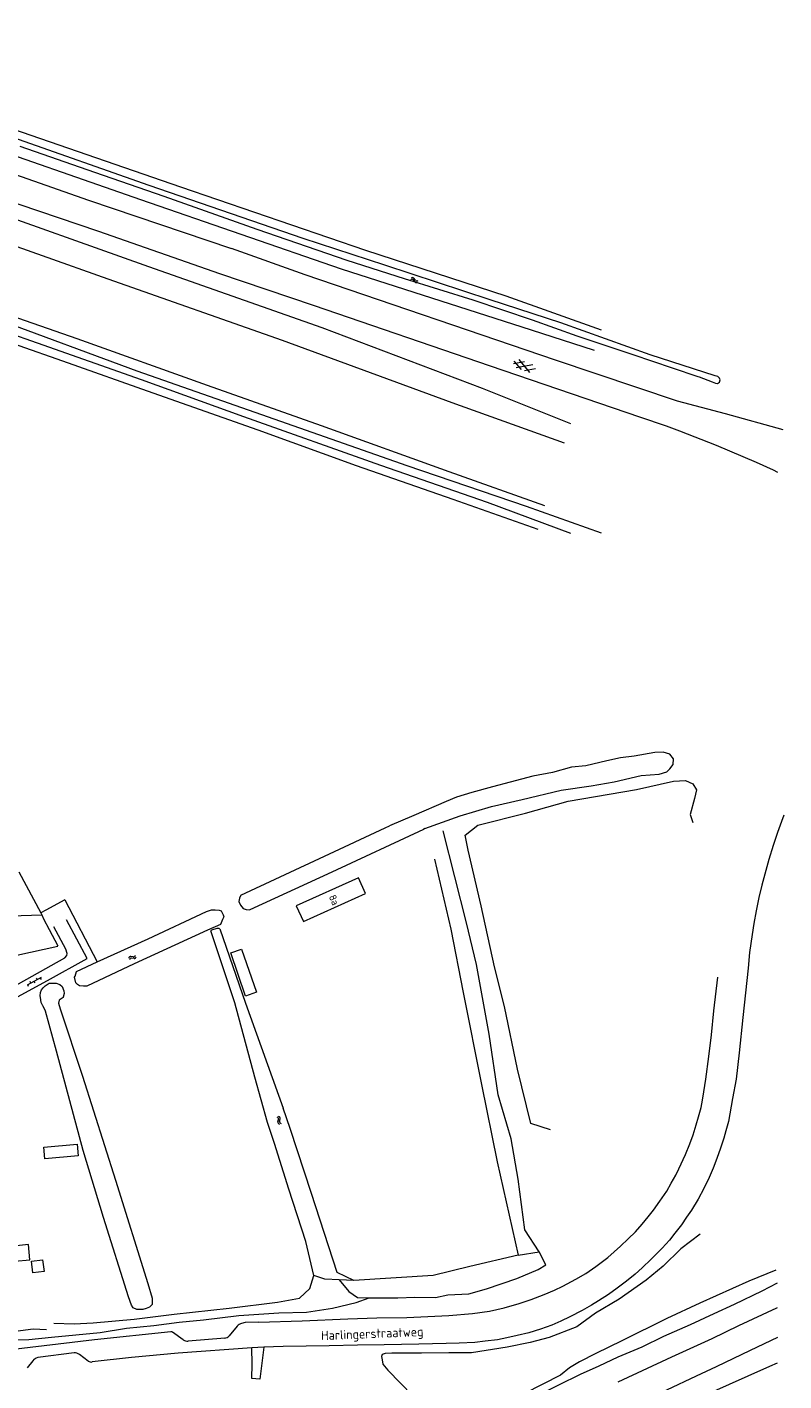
# Model space of a CAD drawing. Header units: metres. Extents: x 157366 to 159470, y 577030 to 578469.
# Tile 30 of 35: x 159263 to 159470, y 577269 to 577638. Entities that reach past the tile are written whole.
import ezdxf

# ---------------------------------------------------------------- set-up
doc = ezdxf.new("R2010")
doc.units = ezdxf.units.M
doc.header["$MEASUREMENT"] = 0
for name, color, linetype, lineweight in [('Gbkn_B01_hoofdgebouw', 1, 'Continuous', 18), ('Gbkn_B14_dakrand bijgebouw', 1, 'Continuous', 18), ('Gbkn_S01_gesloten verharding (k)', 252, 'Continuous', 18), ('Gbkn_S02_open verharding', 252, 'Continuous', 18), ('Gbkn_S05_water', 252, 'Continuous', 18), ('Gbkn_T00_terreinafscheiding', 252, 'Continuous', 18), ('Gbkn_T02_raster', 252, 'Continuous', 18), ('Gbkn_T09_insteek sloot', 252, 'Continuous', 18), ('Gbkn_T20_overige afscheiding', 252, 'Continuous', 18), ('Gbkn_V00_kant verharding', 252, 'Continuous', 18), ('Gbkn_W00_kant water (FD)', 252, 'Continuous', 18), ('Gbkn_Z02_huisnummer', 252, 'Continuous', 18), ('Gbkn_Z06_straatnaam', 7, 'Continuous', 18)]:
    doc.layers.add(name, color=color, linetype=linetype, lineweight=lineweight)
doc.styles.add('NLCS-ISO-M1000-T25', font='NLCS-ISO.ttf', dxfattribs={"height": 2.5})

msp = doc.modelspace()

# ---------------------------------------------------------------- linework, layer by layer
at = {"layer": 'Gbkn_B01_hoofdgebouw', "flags": 128}
msp.add_lwpolyline([(159355.42, 577401.61), (159353.48, 577405.89), (159336.51, 577398.2), (159338.45, 577393.92), (159355.42, 577401.61)], dxfattribs=at)
at = {"layer": 'Gbkn_B14_dakrand bijgebouw', "flags": 128}
for points in [[(159325.67, 577374.6), (159322.69, 577373.58), (159318.62, 577385.38), (159321.6, 577386.4), (159325.67, 577374.6)], [(159276.7, 577333.11), (159276.98, 577329.97), (159267.84, 577329.16), (159267.56, 577332.31), (159276.7, 577333.11)], [(159259.72, 577301.17), (159263.78, 577301.55), (159263.39, 577305.71), (159259.33, 577305.33), (159259.72, 577301.17)], [(159267.26, 577301.54), (159267.65, 577298.36), (159264.63, 577297.99), (159264.24, 577301.17), (159267.26, 577301.54)]]:
    msp.add_lwpolyline(points, dxfattribs=at)
at = {"layer": 'Gbkn_S01_gesloten verharding (k)'}
for points in [[(159395.77, 577546.27), (159398.77, 577546.81)], [(159398, 577544.65), (159396.03, 577546.97)], [(159400.28, 577543.83), (159397.31, 577547.34)], [(159396.53, 577545.17), (159401.06, 577546)], [(159398.82, 577544.36), (159401.82, 577544.91)]]:
    msp.add_lwpolyline(points, dxfattribs=at)
at = {"layer": 'Gbkn_S02_open verharding'}
for points in [[(159266.89, 577378.66), (159263.04, 577376.53)], [(159263.46, 577376.19), (159263.21, 577376.62)], [(159264.09, 577377.11), (159263.85, 577377.54)], [(159265.21, 577377.15), (159264.96, 577377.59)], [(159265.84, 577378.08), (159265.6, 577378.51)], [(159266.96, 577378.12), (159266.72, 577378.56)]]:
    msp.add_lwpolyline(points, dxfattribs=at)
at = {"layer": 'Gbkn_S05_water'}
for points in [[(159368.47, 577569.1, 0.417728), (159367.72, 577569.15)], [(159368.62, 577569.56, 0.417728), (159367.87, 577569.6)], [(159368.87, 577568.56, 0.417728), (159369.62, 577568.52)], [(159369.02, 577569.02, 0.417728), (159369.77, 577568.97)], [(159291.36, 577384.38, 0.417728), (159290.78, 577383.9)], [(159291.56, 577383.94, 0.417728), (159290.98, 577383.47)], [(159292.02, 577384.26, 0.417728), (159292.6, 577384.73)], [(159292.22, 577383.82, 0.417728), (159292.8, 577384.3)], [(159331.68, 577339.92, 0.417728), (159331.25, 577340.53)], [(159332.13, 577340.08, 0.417728), (159331.7, 577340.7)], [(159331.95, 577339.43, 0.417728), (159332.38, 577338.81)], [(159331.5, 577339.27, 0.417728), (159331.93, 577338.65)]]:
    msp.add_lwpolyline(points, format="xyb", dxfattribs=at)
for points in [[(159368.87, 577568.56), (159368.47, 577569.1)], [(159369.02, 577569.02), (159368.62, 577569.56)], [(159292.02, 577384.26), (159291.36, 577384.38)], [(159292.22, 577383.82), (159291.56, 577383.94)], [(159331.5, 577339.27), (159331.68, 577339.92)], [(159331.95, 577339.43), (159332.13, 577340.08)]]:
    msp.add_lwpolyline(points, dxfattribs=at)
at = {"layer": 'Gbkn_T00_terreinafscheiding', "flags": 128}
for points in [[(159405.87, 577337.07), (159400.55, 577338.78), (159396.89, 577353.59), (159393.37, 577370.71), (159390.66, 577381.58), (159386.95, 577398.21), (159383.42, 577413.41), (159382.62, 577417.53), (159386.11, 577420.23), (159399.06, 577423.5), (159410.76, 577426.78), (159429.38, 577429.98), (159439.48, 577432.24), (159442.79, 577432.47), (159444.75, 577431.56), (159445.74, 577429.93), (159445.18, 577427.54), (159444.01, 577423.14), (159444.78, 577420.94)], [(159402.84, 577303.72), (159398.87, 577309.8), (159397.04, 577323.57), (159395.19, 577334.63), (159391.65, 577346.57), (159389.2, 577363.15), (159385.73, 577382.2), (159382.96, 577393.56), (159376.64, 577418.72)], [(159341.3, 577297.27), (159339.16, 577306.58), (159334.45, 577320.84), (159330.53, 577333.35), (159328.7, 577339.1)], [(159446.74, 577308.58), (159441.52, 577304.55), (159436.63, 577299.8), (159432, 577296.04), (159424.65, 577290.83), (159418.17, 577287.02), (159413.07, 577283.24), (159405.5, 577280.37), (159400.38, 577278.98), (159394.04, 577277.72), (159384.34, 577276.17), (159378.17, 577276.13), (159370.73, 577276.1), (159362.61, 577276.05), (159360.73, 577275.95), (159359.91, 577275.68), (159359.81, 577275.13), (159359.92, 577274.22), (159360.15, 577273.08), (159361.52, 577271.41), (159368.35, 577264.41)], [(159356.38, 577291.18), (159364.19, 577291.21), (159368.91, 577291.36), (159374.53, 577291.31), (159377.86, 577291.97), (159383.65, 577292.29), (159388.47, 577293.62), (159396.74, 577296.45), (159402.53, 577298.93), (159404.66, 577300.21), (159402.84, 577303.72)], [(159270.32, 577284.3), (159275.89, 577284.07), (159281.07, 577284.38), (159292.29, 577285.38), (159303.21, 577286.72), (159318.15, 577288.4), (159331.39, 577290.04), (159337.37, 577291.12), (159340.18, 577293.72), (159341.3, 577297.27)], [(159348.26, 577296.13), (159344.29, 577296.33), (159341.3, 577297.27)], [(159348.26, 577296.13), (159350.86, 577292.95), (159353.18, 577291.26), (159356.38, 577291.18)]]:
    msp.add_lwpolyline(points, dxfattribs=at)
at = {"layer": 'Gbkn_T02_raster', "flags": 128}
for points in [[(159374.22, 577410.97), (159378.68, 577391.85), (159382.07, 577374.56), (159387.08, 577349.48), (159391.35, 577328.33), (159397.12, 577302.85)], [(159260.24, 577384.77), (159271.44, 577387.19)], [(159352.26, 577295.96), (159347.64, 577298.15), (159340.7, 577319.72), (159334.86, 577337.45), (159332.93, 577343.01)], [(159397.12, 577302.85), (159383.86, 577299.73), (159373.84, 577297.31), (159352.26, 577295.96)], [(159268.35, 577282.46), (159264.71, 577282.65), (159257.11, 577281.61)]]:
    msp.add_lwpolyline(points, dxfattribs=at)
at = {"layer": 'Gbkn_T09_insteek sloot', "flags": 128}
for points in [[(159246.02, 577614.81), (159304.91, 577594.55), (159355.4, 577577.19), (159393.71, 577564.74), (159419.7, 577555.45)], [(159417.87, 577549.86), (159400.7, 577555.36), (159348.85, 577572.07), (159294.08, 577591), (159244.97, 577608.07)], [(159235.47, 577584.84), (159236.16, 577590.35), (159239.41, 577591.19), (159247.06, 577590.21), (159296.15, 577572.81), (159343.47, 577556.12), (159387.26, 577539.55), (159411.33, 577529.93)], [(159240.32, 577583.07), (159245.37, 577582.84), (159249.15, 577582.16), (159285.06, 577569.4), (159332.65, 577552.62), (159379, 577535.67), (159409.62, 577524.67)], [(159404.34, 577507.4), (159378.26, 577516.69), (159343.41, 577529.24), (159312.29, 577540.32), (159276.66, 577553.07), (159242.42, 577564.97)], [(159236.89, 577559.59), (159272.72, 577547.05), (159297.34, 577538.29), (159326.06, 577528.21), (159352.9, 577518.42), (159379.27, 577509.27), (159402.47, 577501.04)], [(159381.25, 577422.82), (159389.82, 577425.36), (159398.2, 577427.23), (159408.78, 577429.84), (159417.01, 577430.99), (159423.29, 577432.11), (159430.64, 577433.82), (159435.61, 577434.2), (159437.7, 577434.84), (159438.51, 577435.63), (159439.4, 577436.79), (159439.47, 577438.31), (159438.46, 577439.63), (159436.67, 577440.19), (159434.41, 577440.1), (159428.72, 577439.05), (159425, 577438.61), (159421.3, 577437.79), (159415.54, 577436.44), (159411.68, 577436.06)], [(159411.68, 577436.06), (159406.47, 577434.63), (159401.04, 577433.66), (159394.87, 577431.98), (159390.08, 577430.71), (159384.44, 577429.13), (159380.22, 577427.92)], [(159380.22, 577427.92), (159377.41, 577426.71), (159368.56, 577422.91), (159361.98, 577420.08)], [(159371.59, 577419.3), (159381.25, 577422.82)], [(159321.4, 577401.1), (159344.25, 577411.75), (159360.74, 577419.53), (159361.98, 577420.08)], [(159371.59, 577419.3), (159371.23, 577419.06), (159346.18, 577407.43), (159323.84, 577397.16)], [(159321.4, 577401.1), (159321.02, 577400.34), (159320.85, 577399.39), (159321.28, 577398.42), (159321.99, 577397.51), (159322.8, 577397.2), (159323.84, 577397.16)], [(159276.51, 577380.28), (159282.17, 577382.89), (159296.06, 577389.19), (159311.96, 577396.66)], [(159311.96, 577396.66), (159313.37, 577397.08), (159314.38, 577397.16), (159315.43, 577397.06), (159316.03, 577396.82), (159316.59, 577395.72), (159316.7, 577395.23), (159316.39, 577394.49), (159315.85, 577393.16), (159312.27, 577391.57), (159312.24, 577391.56)], [(159312.24, 577391.56), (159292.27, 577382.34), (159279.33, 577376.31)], [(159315.6, 577391.95), (159315.44, 577392.06), (159315.23, 577392.07), (159314.83, 577391.99), (159313.33, 577391.58), (159313.23, 577391.39), (159313.23, 577391.26)], [(159328.7, 577339.1), (159325.23, 577351.44), (159319.7, 577371.76), (159313.31, 577391.13), (159313.23, 577391.26)], [(159315.6, 577391.95), (159322.62, 577371.63), (159332.93, 577343.01)], [(159279.33, 577376.31), (159278.46, 577376.24), (159277.37, 577376.33), (159276.77, 577376.71), (159276.31, 577377.16), (159275.98, 577378.7), (159276.12, 577378.99), (159276.51, 577380.28)], [(159272.88, 577373.31), (159272.85, 577373.19), (159272.29, 577372.8), (159271.77, 577372.48), (159271.57, 577371.64), (159272.04, 577370.1), (159278.19, 577351.72), (159287.18, 577323.28), (159296.02, 577295.1), (159297.17, 577291.08), (159297.19, 577289.35), (159296.43, 577288.6), (159295.52, 577288.25), (159294.61, 577287.99), (159293, 577288.02), (159292.02, 577288.46), (159291.53, 577289.22), (159290.7, 577291.42), (159283.92, 577313.09), (159278.36, 577331.37), (159271.03, 577358.51), (159268.1, 577369.49), (159267.42, 577370.79), (159267.35, 577370.91), (159266.89, 577371.85), (159266.67, 577373.21), (159266.56, 577373.63), (159266.66, 577374.54), (159266.93, 577375.24), (159267.38, 577375.83), (159267.93, 577376.33), (159269.1, 577377.1), (159270.12, 577377.12), (159270.95, 577377.06), (159271.97, 577376.71), (159272.64, 577376.19), (159273.04, 577375.04), (159273.15, 577374.31), (159272.88, 577373.31)], [(159467.45, 577298.73), (159460.06, 577295.76), (159446.71, 577289.73), (159437.63, 577285.52), (159425.42, 577279.44), (159418.3, 577275.97), (159413.78, 577273.7), (159411.06, 577272.07), (159408.67, 577270.11), (159398.82, 577265.05), (159389.17, 577260.36), (159381.06, 577256.1)], [(159369.9, 577248.46), (159374.94, 577250.99), (159384.11, 577255.61), (159394.11, 577260.7), (159402.27, 577264.54), (159408.18, 577267.48), (159414.06, 577270.38), (159419.15, 577272.64), (159424.35, 577275.12), (159430.97, 577277.8), (159436.82, 577280.68), (159444.14, 577283.88), (159450.56, 577286.91), (159456.1, 577289.47), (159463.66, 577293.14), (159467.86, 577295.28)]]:
    msp.add_lwpolyline(points, dxfattribs=at)
at = {"layer": 'Gbkn_T20_overige afscheiding', "flags": 128}
for points in [[(159260.79, 577407.48), (159266.74, 577396.28)], [(159273.36, 577399.87), (159268.14, 577397.04), (159266.74, 577396.28), (159267.02, 577395.74), (159267.55, 577394.71), (159269.05, 577391.8), (159271.38, 577387.31)], [(159273.36, 577399.87), (159282.17, 577382.89)], [(159245.25, 577394.06), (159255.78, 577395.38), (159267.02, 577395.74)], [(159397.12, 577302.85), (159402.84, 577303.72)], [(159352.26, 577295.96), (159348.26, 577296.13)], [(159257.23, 577279.73), (159263.48, 577279.81), (159269.71, 577280.43), (159276.31, 577281.07), (159282.98, 577281.7), (159290.17, 577282.87), (159297.64, 577283.61), (159304.53, 577284.54), (159311.21, 577285.22), (159320.85, 577286.36), (159331.71, 577287.06), (159339.26, 577287.3), (159346.36, 577288.4), (159352.9, 577289.95), (159356.38, 577291.18)]]:
    msp.add_lwpolyline(points, dxfattribs=at)
at = {"layer": 'Gbkn_V00_kant verharding', "flags": 128}
for points in [[(159000, 577623.9), (159010.71, 577627.14), (159027.13, 577631.18), (159036.31, 577632.96), (159048.11, 577635.01), (159060.51, 577636.41), (159072.42, 577637.54), (159083.87, 577637.96), (159096.39, 577638.14), (159107.79, 577637.75), (159118.82, 577637.01), (159131.58, 577635.66), (159140.82, 577634.31), (159152.97, 577632.03), (159169.61, 577628.28), (159185.07, 577623.71), (159200, 577618.62), (159227.91, 577609.07), (159279.83, 577590.89), (159318.87, 577577.72)], [(159000, 577615.98), (159011.4, 577619.83), (159027.5, 577623.9), (159044.34, 577627.01), (159062.96, 577629.57), (159080.68, 577630.65), (159098.45, 577630.75), (159113.19, 577630.26), (159129.48, 577628.71), (159143.47, 577626.39), (159158.3, 577623.16), (159174.72, 577618.9), (159208.52, 577607.93), (159239.26, 577597.11), (159282.51, 577582.38), (159315.55, 577570.86)], [(159469.4, 577528.22), (159453.66, 577532.52), (159440.57, 577536.02), (159407.31, 577547.19), (159338.95, 577570.53), (159318.87, 577577.72)], [(159315.55, 577570.86), (159341.09, 577562.2), (159389.45, 577545.67), (159430.23, 577531.71), (159437.52, 577529.23), (159441.14, 577527.91), (159451.12, 577524), (159462.07, 577519.34), (159466.64, 577517.23), (159467.86, 577516.62)], [(159469.62, 577422.95), (159469, 577421.24), (159467.83, 577418.23), (159466.65, 577414.66), (159465.48, 577410.85), (159463.57, 577403.83), (159462.79, 577400.47), (159462.02, 577396.89), (159461.38, 577393.41), (159460.96, 577390.4), (159460.25, 577385.47), (159459.82, 577381.22), (159458.4, 577367.74), (159457.38, 577358.1), (159456.57, 577350.92), (159455.62, 577345.59), (159454.48, 577339.37), (159453.74, 577336.74), (159453.21, 577334.8), (159452.34, 577332.09), (159451.31, 577329.2), (159450.34, 577326.62), (159449.21, 577324.08), (159447.77, 577321.08), (159446.19, 577318.16), (159444.36, 577315.16), (159443.04, 577313.18), (159441.63, 577311.16), (159439.88, 577308.89), (159438.35, 577306.96), (159436.34, 577304.74), (159433.38, 577301.71), (159430.9, 577299.41), (159429.05, 577297.68), (159426.67, 577295.7), (159424.12, 577293.79), (159421.76, 577292.13), (159418.99, 577290.33), (159417.11, 577289.16), (159414.53, 577287.7), (159411.16, 577285.98), (159408.69, 577284.85), (159406.27, 577283.72), (159403.17, 577282.61), (159399.97, 577281.65), (159396.81, 577280.87), (159393.96, 577280.24), (159391.47, 577279.73), (159388.09, 577279.32), (159385.24, 577279)], [(159228.69, 577361.35), (159229.76, 577361.32), (159231.69, 577361.68), (159234.86, 577362.84), (159236.79, 577363.68), (159240.22, 577365.45), (159255.39, 577373.97), (159273.38, 577384.06), (159273.86, 577384.7), (159274.01, 577385.2), (159273.58, 577386.37), (159270.31, 577392.49)], [(159228.99, 577358.41), (159232.04, 577358.89), (159234.73, 577359.77), (159239.56, 577361.72), (159248.61, 577366.84), (159257.37, 577371.71), (159268.6, 577377.82), (159279.42, 577383.88), (159273.81, 577394.41)], [(159326.18, 577284.58), (159338.08, 577284.93), (159350.61, 577285.42), (159358.47, 577285.7), (159366.69, 577285.85), (159378.12, 577286.33), (159384.59, 577286.93), (159389.27, 577287.58), (159393.25, 577288.43), (159397.32, 577289.61), (159400.67, 577290.77), (159404.14, 577292.08), (159407.03, 577293.29), (159409.3, 577294.37), (159412.86, 577296.28), (159415.51, 577297.86), (159418.26, 577299.74), (159421.52, 577302.18), (159424.98, 577305.26), (159427.1, 577307.26), (159429.1, 577309.2), (159430.89, 577311.34), (159432.56, 577313.28), (159434.01, 577315.09), (159435.76, 577317.58), (159437.62, 577320.3), (159438.82, 577322.52), (159440.09, 577324.7), (159440.95, 577326.45), (159442.75, 577330.3), (159443.93, 577333.22), (159444.83, 577335.73), (159445.68, 577338.41), (159446.31, 577340.59), (159447, 577343.19), (159447.38, 577345.12), (159447.78, 577347.41), (159448.27, 577350.88), (159449.1, 577357.04), (159449.81, 577363.04), (159450.51, 577369.51), (159451.54, 577378.76)], [(159424.41, 577268.29), (159439.05, 577275.05), (159450, 577280.12), (159457.27, 577283.6), (159467.72, 577288.49), (159467.86, 577288.56)], [(159326.18, 577284.58), (159322.53, 577284.43), (159321.6, 577284.19)], [(159305.67, 577279.69), (159302.75, 577281.79), (159302.51, 577281.91), (159302.24, 577281.92), (159281.4, 577279.73), (159257.82, 577276.91)], [(159467.86, 577280.34), (159460.45, 577276.77), (159451.14, 577272.31), (159445.63, 577269.77), (159437.59, 577265.94), (159430.45, 577262.62), (159422.83, 577259.16), (159412.66, 577254.54), (159398.36, 577248.16), (159383.74, 577241.54), (159369.39, 577235.01), (159358.72, 577229.94), (159349.42, 577225.5), (159337.7, 577219.74), (159325.22, 577213.19), (159316.63, 577208.64), (159309.64, 577204.84), (159296.13, 577197.2)], [(159320.36, 577283.43), (159318.21, 577280.84)], [(159324.36, 577277.55), (159304.27, 577276.12), (159291.57, 577274.9), (159280.82, 577273.67)], [(159316.97, 577280.18), (159306.98, 577279.37)], [(159327.67, 577277.74), (159327.33, 577274.81), (159326.52, 577268.94), (159324.35, 577269.19), (159324.43, 577273.12), (159324.36, 577277.55)], [(159327.67, 577277.74), (159324.36, 577277.55)], [(159385.24, 577279), (159380.95, 577278.81), (159377.4, 577278.69), (159369.92, 577278.57), (159360.5, 577278.39), (159353.2, 577278.24), (159345.45, 577278.11), (159332.91, 577277.86), (159327.67, 577277.74)], [(159264.62, 577274.03), (159263.03, 577272.04)], [(159275.87, 577276.13), (159265.93, 577274.86)], [(159279.74, 577273.9), (159277.35, 577275.72)], [(159298.57, 577192.44), (159306.29, 577196.31), (159309.94, 577198.36), (159320.76, 577205), (159333.72, 577212.81), (159336.68, 577214.64), (159338.06, 577215.26), (159342.35, 577217.21), (159355.23, 577223.06), (159370.31, 577230.07), (159385.11, 577236.76), (159397.75, 577242.5), (159412.34, 577248.8), (159430.53, 577256.82), (159448.83, 577265), (159465.8, 577272.51), (159467.86, 577273.41)]]:
    msp.add_lwpolyline(points, dxfattribs=at)
at = {"layer": 'Gbkn_V00_kant verharding'}
for points in [[(159321.6, 577284.19, 0.160768), (159320.36, 577283.43)], [(159316.97, 577280.18, 0.198424), (159318.21, 577280.84)], [(159305.67, 577279.69, 0.175977), (159306.98, 577279.37)], [(159265.93, 577274.86, 0.173793), (159264.62, 577274.03)], [(159277.35, 577275.72, 0.181264), (159275.87, 577276.13)], [(159279.74, 577273.9, 0.184625), (159280.82, 577273.67)]]:
    msp.add_lwpolyline(points, format="xyb", dxfattribs=at)
at = {"layer": 'Gbkn_W00_kant water (FD)', "flags": 128}
for points in [[(159261.08, 577605.59), (159281.4, 577598.56), (159300.38, 577591.95), (159325.78, 577582.96), (159350.35, 577574.54), (159365.92, 577569.48), (159384.73, 577563.67), (159400.94, 577558.18), (159413.09, 577553.88), (159428.36, 577548.77), (159439.14, 577545.07), (159446.16, 577542.78), (159446.46, 577542.63), (159450, 577541.26), (159450.94, 577540.94), (159451.48, 577540.87), (159452.05, 577541.15), (159452.18, 577541.8), (159452.04, 577542.29), (159451.55, 577542.72), (159450.86, 577542.96), (159433.15, 577548.65), (159408.68, 577557.35), (159389.46, 577563.65), (159360.64, 577573.1), (159338.4, 577580.45), (159296.36, 577594.86), (159259.17, 577607.96)], [(159240.83, 577560.64), (159265.82, 577551.93), (159294.19, 577541.93), (159322.1, 577531.84), (159359.51, 577518.51), (159388.6, 577508.4), (159411.34, 577500)], [(159419.8, 577500), (159399.37, 577507.22), (159366.82, 577518.36), (159327.1, 577532.24), (159293.04, 577544.24), (159254.14, 577558.58)]]:
    msp.add_lwpolyline(points, dxfattribs=at)

# ---------------------------------------------------------------- texts
at = {"layer": 'Gbkn_Z02_huisnummer', "style": 'NLCS-ISO-M1000-T25'}
msp.add_text('8a', height=2, rotation=294.3871, dxfattribs=at).set_placement((159345.33, 577400.68))
at = {"layer": 'Gbkn_Z06_straatnaam', "style": 'NLCS-ISO-M1000-T25'}
msp.add_text('Harlingerstraatweg', height=2.5, rotation=2.2929, dxfattribs=at).set_placement((159343.33, 577279.63))

doc.saveas('drawing.dxf')
